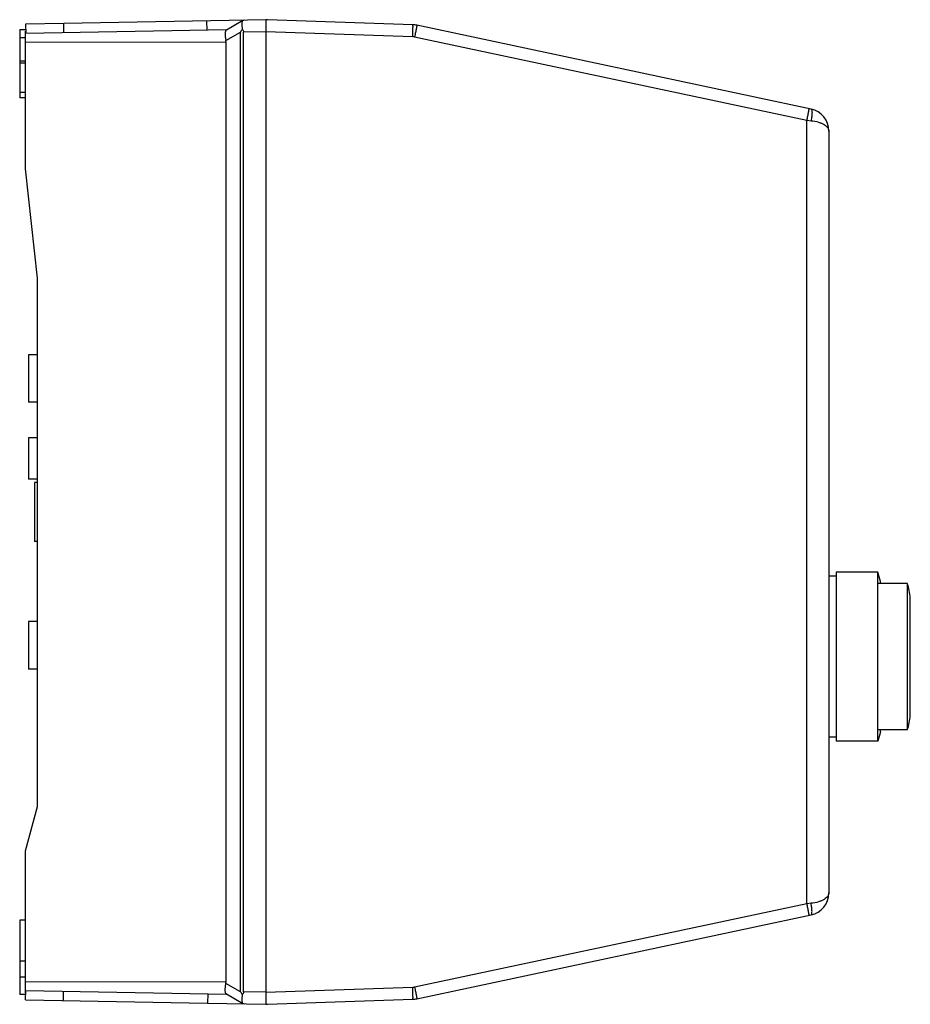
# Model space of a CAD drawing. Header units: millimetres. Extents: x 22 to 172, y 51 to 217.
import ezdxf

# ---------------------------------------------------------------- set-up
doc = ezdxf.new("R2010")
doc.units = ezdxf.units.MM
doc.header["$LTSCALE"] = 17.430706
doc.layers.get('0').update_dxf_attribs({"linetype": 'CONTINUOUS'})

msp = doc.modelspace()

# ---------------------------------------------------------------- linework, layer by layer
at = {"color": 7, "linetype": 'Continuous'}
for p, q in [((29.46, 216.4), (23.04, 216.29)), ((23.04, 216.29), (23.07, 214.72)), ((63.54, 216.99), (29.46, 216.4)), ((29.48, 214.83), (29.46, 216.4)), ((53.66, 215.25), (53.63, 216.82)), ((59.41, 216.74), (56.9, 215.29)), ((63.54, 217.03), (63.54, 51.03)), ((63.83, 217.03), (63.54, 217.03)), ((88.37, 216.17), (63.83, 217.03)), ((155.53, 201.96), (89.03, 216.09)), ((22.04, 215.38), (22.04, 203.86)), ((22.04, 215.38), (23.04, 215.38)), ((56.9, 215.31), (23.04, 214.72)), ((23.04, 191.9), (23.04, 215.08)), ((56.82, 213.51), (59.31, 214.95)), ((59.31, 53.12), (59.31, 214.95)), ((63.54, 214.99), (59.81, 214.93)), ((59.81, 53.13), (59.81, 214.93)), ((63.54, 215.04), (88.35, 214.17)), ((22.04, 214.04), (23.04, 214.04)), ((23.04, 213.22), (56.84, 213.31)), ((56.84, 213.31), (56.84, 54.75)), ((88.66, 214.13), (154.83, 200.07)), ((23.04, 210.04), (22.04, 210.04)), ((22.04, 209.73), (23.04, 209.73)), ((22.04, 204.83), (23.04, 204.83)), ((23.04, 203.86), (22.04, 203.86)), ((154.83, 67.99), (154.83, 200.07)), ((154.83, 200.07), (155.53, 200)), ((158.54, 198.24), (158.54, 69.82)), ((25.04, 173.46), (23.04, 191.9)), ((25.04, 84.4), (25.04, 173.46)), ((23.54, 160.54), (23.54, 152.54)), ((25.04, 160.54), (23.54, 160.54)), ((25.04, 152.54), (23.54, 152.54)), ((23.54, 146.54), (23.54, 139.54)), ((25.04, 146.54), (23.54, 146.54)), ((25.04, 139.54), (23.54, 139.54)), ((24.54, 139.03), (24.54, 129.03)), ((25.04, 139.03), (24.54, 139.03)), ((25.04, 129.03), (24.54, 129.03)), ((159.79, 123.22), (158.54, 123.22)), ((166.79, 123.9), (159.79, 123.9)), ((159.79, 123.9), (159.79, 95.38)), ((167.26, 122.3), (166.79, 123.9)), ((166.79, 95.38), (166.79, 123.9)), ((171.78, 122), (166.79, 122)), ((167.26, 122), (167.26, 122.3)), ((171.78, 97.28), (171.78, 122)), ((172.27, 99.74), (172.27, 119.54)), ((23.54, 115.54), (23.54, 107.54)), ((25.04, 115.54), (23.54, 115.54)), ((25.04, 107.54), (23.54, 107.54)), ((171.78, 97.28), (166.79, 97.28)), ((167.26, 96.98), (166.79, 95.38)), ((167.26, 96.98), (167.26, 97.28)), ((159.79, 96.06), (158.54, 96.06)), ((166.79, 95.38), (159.79, 95.38)), ((23.04, 76.93), (25.04, 84.4)), ((23.04, 52.98), (23.04, 76.93)), ((154.83, 67.99), (88.66, 53.92)), ((155.53, 68.06), (154.83, 67.99)), ((22.04, 65.2), (22.04, 52.68)), ((23.04, 65.2), (22.04, 65.2)), ((89.03, 51.97), (155.53, 66.1)), ((23.04, 58.33), (22.04, 58.33)), ((22.04, 55.68), (23.04, 55.68)), ((56.84, 54.75), (23.04, 54.84)), ((23.04, 53.34), (56.91, 52.75)), ((23.04, 51.77), (23.07, 53.34)), ((29.4, 53.23), (29.37, 51.66)), ((59.31, 53.12), (56.82, 54.55)), ((63.54, 53.06), (59.81, 53.13)), ((88.35, 53.88), (63.54, 53.02)), ((23.04, 52.68), (22.04, 52.68)), ((23.04, 51.77), (53.73, 51.23)), ((53.76, 52.8), (53.73, 51.23)), ((56.91, 52.77), (59.41, 51.33)), ((63.83, 51.03), (88.37, 51.89)), ((53.73, 51.23), (63.54, 51.06)), ((63.54, 51.03), (63.83, 51.03))]:
    msp.add_line(p, q, dxfattribs=at)
for centre, radius, start, end in [((60.28, 215.22), 1.75, 102.2549, 119.8426), ((88.24, 212.37), 3.8, 78, 88), ((72.49, 208.21), 14.81, 150.784, 152.9147), ((88.28, 212.37), 1.8, 78.0058, 87.9942), ((154.74, 198.24), 3.8, 0, 78), ((162.29, 118.83), 10, 4.0601, 18.4697), ((162.29, 100.45), 10, 341.5303, 355.9399), ((154.74, 69.82), 3.8, 282, 360), ((88.28, 55.69), 1.8, 272.0058, 281.9942), ((72.54, 59.89), 14.86, 207.0921, 209.2396), ((88.24, 55.68), 3.8, 272, 282), ((60.28, 52.77), 1.68, 238.8083, 257.2971)]:
    msp.add_arc(centre, radius, start, end, dxfattribs=at)
for centre, major_axis, start_param, end_param in [((53.45, 213.3), (3.39, 0.01), -0.002292, 0.102251), ((53.45, 54.76), (3.39, -0.01), -0.097571, 0.002292)]:
    msp.add_ellipse(centre, major_axis=major_axis, ratio=0.574485, start_param=start_param, end_param=end_param, dxfattribs=at)
for points, knots in [([(59.51, 216.32), (59.5, 216.18), (59.51, 215.89), (59.55, 215.59), (59.57, 215.44)], [0, 0, 0, 0, 0.463463, 1, 1, 1, 1]), ([(59.58, 216.74), (59.55, 216.69), (59.52, 216.54), (59.51, 216.4), (59.51, 216.32)], [0, 0, 0, 0, 0.440287, 1, 1, 1, 1]), ([(59.63, 216.85), (59.63, 216.84), (59.6, 216.81), (59.59, 216.77), (59.58, 216.74)], [0, 0, 0, 0, 0.227952, 1, 1, 1, 1]), ([(88.35, 214.17), (88.35, 214.3), (88.36, 214.56), (88.37, 214.93), (88.38, 215.27), (88.38, 215.53), (88.38, 215.71), (88.39, 215.83), (88.38, 215.93), (88.38, 216.01), (88.38, 216.08), (88.38, 216.13), (88.38, 216.16), (88.37, 216.17), (88.37, 216.17), (88.37, 216.17)], [0, 0, 0, 0, 0.194757, 0.382347, 0.554973, 0.706305, 0.772178, 0.830605, 0.881029, 0.92301, 0.956113, 0.980013, 0.994576, 0.998362, 1, 1, 1, 1]), ([(89.03, 216.09), (89.03, 216.09), (89.03, 216.09), (89.03, 216.07), (89.03, 216.04), (89.02, 216), (89.01, 215.93), (89, 215.85), (88.98, 215.75), (88.96, 215.64), (88.93, 215.46), (88.88, 215.2), (88.81, 214.87), (88.74, 214.51), (88.69, 214.26), (88.66, 214.13)], [0, 0, 0, 0, 0.001622, 0.005395, 0.019926, 0.043784, 0.07683, 0.118733, 0.169082, 0.227451, 0.293258, 0.444522, 0.617218, 0.804998, 1, 1, 1, 1]), ([(56.9, 215.29), (56.83, 215.25), (56.76, 215.1), (56.72, 214.9), (56.7, 214.58), (56.72, 214.11), (56.78, 213.72), (56.82, 213.51)], [0, 0, 0, 0, 0.132336, 0.23051, 0.351092, 0.650408, 1, 1, 1, 1]), ([(59.57, 215.44), (59.63, 215.36), (59.74, 215.21), (59.81, 215.02), (59.81, 214.93)], [0, 0, 0, 0, 0.498296, 1, 1, 1, 1]), ([(154.83, 200.07), (154.85, 200.2), (154.9, 200.45), (154.98, 200.81), (155.05, 201.14), (155.1, 201.39), (155.13, 201.57), (155.15, 201.69), (155.17, 201.79), (155.18, 201.87), (155.19, 201.93), (155.2, 201.98), (155.2, 202.01), (155.2, 202.02), (155.2, 202.03), (155.2, 202.03)], [0, 0, 0, 0, 0.194972, 0.382656, 0.555288, 0.706568, 0.772404, 0.83079, 0.881174, 0.923117, 0.956186, 0.98006, 0.994601, 0.998377, 1, 1, 1, 1]), ([(155.53, 201.96), (155.56, 201.95), (155.59, 201.92), (155.62, 201.86), (155.66, 201.76), (155.68, 201.59), (155.69, 201.34), (155.68, 201.03), (155.64, 200.58), (155.58, 200.23), (155.53, 200)], [0, 0, 0, 0, 0.039293, 0.0669, 0.101827, 0.196259, 0.322247, 0.475359, 0.646215, 1, 1, 1, 1]), ([(155.53, 200), (155.96, 199.96), (156.56, 199.85), (157.3, 199.58), (157.74, 199.36), (158.09, 199.11), (158.34, 198.83), (158.5, 198.54), (158.54, 198.34), (158.54, 198.24)], [0, 0, 0, 0, 0.342993, 0.49221, 0.623845, 0.737867, 0.835928, 0.92135, 1, 1, 1, 1]), ([(158.54, 69.82), (158.54, 69.72), (158.5, 69.51), (158.34, 69.22), (158.09, 68.95), (157.74, 68.7), (157.3, 68.48), (156.56, 68.21), (155.96, 68.1), (155.53, 68.06)], [0, 0, 0, 0, 0.078666, 0.164037, 0.262074, 0.376102, 0.507754, 0.656999, 1, 1, 1, 1]), ([(155.2, 66.03), (155.2, 66.03), (155.2, 66.04), (155.2, 66.05), (155.2, 66.08), (155.19, 66.12), (155.18, 66.19), (155.17, 66.27), (155.15, 66.37), (155.13, 66.48), (155.1, 66.66), (155.05, 66.92), (154.98, 67.25), (154.9, 67.61), (154.85, 67.86), (154.83, 67.99)], [0, 0, 0, 0, 0.001622, 0.005395, 0.019926, 0.043784, 0.07683, 0.118733, 0.169083, 0.227451, 0.293259, 0.444522, 0.617218, 0.804998, 1, 1, 1, 1]), ([(155.53, 66.1), (155.56, 66.11), (155.59, 66.14), (155.62, 66.2), (155.66, 66.3), (155.68, 66.47), (155.69, 66.72), (155.68, 67.02), (155.64, 67.48), (155.58, 67.83), (155.53, 68.06)], [0, 0, 0, 0, 0.039292, 0.0669, 0.101826, 0.196257, 0.322246, 0.475358, 0.646213, 1, 1, 1, 1]), ([(56.91, 52.77), (56.84, 52.81), (56.77, 52.96), (56.73, 53.16), (56.7, 53.48), (56.73, 53.95), (56.79, 54.34), (56.82, 54.55)], [0, 0, 0, 0, 0.133959, 0.232419, 0.353013, 0.651689, 1, 1, 1, 1]), ([(59.81, 53.13), (59.81, 53.03), (59.74, 52.85), (59.63, 52.7), (59.57, 52.63)], [0, 0, 0, 0, 0.50168, 1, 1, 1, 1]), ([(88.37, 51.89), (88.37, 51.89), (88.37, 51.89), (88.38, 51.9), (88.38, 51.93), (88.38, 51.98), (88.38, 52.04), (88.38, 52.13), (88.39, 52.23), (88.38, 52.34), (88.38, 52.53), (88.38, 52.79), (88.37, 53.13), (88.36, 53.5), (88.35, 53.75), (88.35, 53.88)], [0, 0, 0, 0, 0.001637, 0.00542, 0.019972, 0.043857, 0.076936, 0.118876, 0.169266, 0.227676, 0.29352, 0.444834, 0.617525, 0.805213, 1, 1, 1, 1]), ([(88.66, 53.92), (88.69, 53.8), (88.74, 53.55), (88.81, 53.19), (88.88, 52.85), (88.93, 52.6), (88.96, 52.42), (88.98, 52.3), (89, 52.21), (89.01, 52.12), (89.02, 52.06), (89.03, 52.01), (89.03, 51.98), (89.03, 51.97), (89.03, 51.97), (89.03, 51.97)], [0, 0, 0, 0, 0.194972, 0.382657, 0.555288, 0.706568, 0.772404, 0.83079, 0.881174, 0.923117, 0.956186, 0.98006, 0.994601, 0.998377, 1, 1, 1, 1]), ([(59.57, 52.63), (59.55, 52.47), (59.52, 52.17), (59.51, 51.87), (59.52, 51.73)], [0, 0, 0, 0, 0.537521, 1, 1, 1, 1]), ([(59.52, 51.73), (59.52, 51.62), (59.54, 51.44), (59.6, 51.27), (59.65, 51.21)], [0, 0, 0, 0, 0.590331, 1, 1, 1, 1])]:
    msp.add_open_spline(points, degree=3, knots=knots, dxfattribs=at)

doc.saveas('drawing.dxf')
